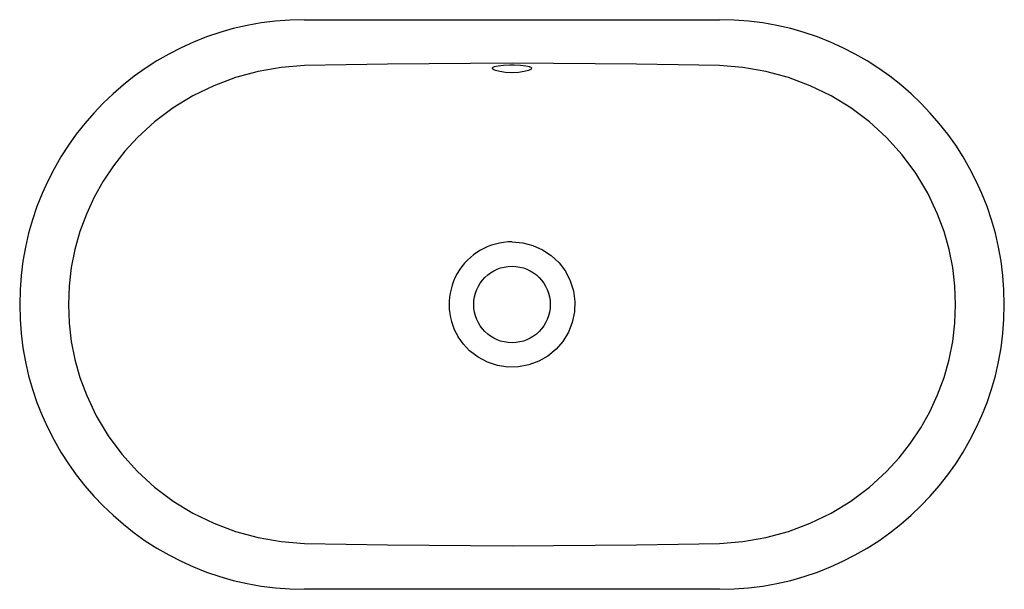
# Model space of a CAD drawing. Header units: millimetres. Extents: x 3805.15 to 3805.755, y 1723.542 to 1723.892.
import ezdxf

# ---------------------------------------------------------------- set-up
doc = ezdxf.new("R2010")
doc.units = ezdxf.units.MM
doc.layers.add('SANINDUSA', color=3, linetype='Continuous')

msp = doc.modelspace()

# ---------------------------------------------------------------- linework, layer by layer
at = {"layer": 'SANINDUSA'}
for p, q in [((3805.32468, 1723.89177), (3805.57968, 1723.89177)), ((3805.57968, 1723.54177), (3805.32468, 1723.54177))]:
    msp.add_line(p, q, dxfattribs=at)
at = {"layer": 'SANINDUSA', "flags": 128}
for points in [[(3805.32468, 1723.8636), (3805.31033, 1723.86244), (3805.29619, 1723.85998), (3805.28237, 1723.85623), (3805.26898, 1723.85122), (3805.25615, 1723.84498), (3805.24397, 1723.83756), (3805.23257, 1723.82901), (3805.22205, 1723.8194), (3805.21433, 1723.81102), (3805.20729, 1723.80206), (3805.20097, 1723.79258), (3805.19541, 1723.78264), (3805.19064, 1723.77229), (3805.1867, 1723.76161), (3805.18361, 1723.75064), (3805.18138, 1723.73947), (3805.18004, 1723.72816), (3805.17959, 1723.71677), (3805.18004, 1723.70539), (3805.18138, 1723.69408), (3805.18361, 1723.68291), (3805.1867, 1723.67194), (3805.19064, 1723.66126), (3805.19673, 1723.64839), (3805.20404, 1723.63617), (3805.21251, 1723.62472), (3805.22205, 1723.61414), (3805.23257, 1723.60454), (3805.24397, 1723.59599), (3805.25615, 1723.58856), (3805.26898, 1723.58232), (3805.28237, 1723.57731), (3805.29619, 1723.57356), (3805.31033, 1723.5711), (3805.32468, 1723.56994)], [(3805.57968, 1723.8636), (3805.55418, 1723.86399), (3805.52868, 1723.86436), (3805.50318, 1723.86469), (3805.47768, 1723.86492), (3805.45218, 1723.86501), (3805.42668, 1723.86492), (3805.40118, 1723.86469), (3805.37568, 1723.86436), (3805.35018, 1723.86399), (3805.32468, 1723.8636)], [(3805.45218, 1723.85912), (3805.45217, 1723.85912), (3805.44822, 1723.85931), (3805.44471, 1723.85984), (3805.44203, 1723.8606), (3805.44111, 1723.86102), (3805.44049, 1723.86146), (3805.44021, 1723.86187), (3805.44026, 1723.86227), (3805.44065, 1723.86262), (3805.44138, 1723.86293), (3805.44146, 1723.86295)], [(3805.44146, 1723.86295), (3805.4437, 1723.86346), (3805.44699, 1723.86383), (3805.45086, 1723.864), (3805.45348, 1723.864), (3805.45735, 1723.86383), (3805.46064, 1723.86346), (3805.46297, 1723.86293), (3805.46302, 1723.86291)], [(3805.46302, 1723.86291), (3805.46368, 1723.86263), (3805.46409, 1723.86227), (3805.46386, 1723.86146), (3805.46234, 1723.8606), (3805.45966, 1723.85984), (3805.45614, 1723.85931), (3805.45218, 1723.85912)], [(3805.57968, 1723.56994), (3805.59402, 1723.5711), (3805.60816, 1723.57356), (3805.62198, 1723.57731), (3805.63537, 1723.58232), (3805.6482, 1723.58856), (3805.66038, 1723.59599), (3805.67178, 1723.60454), (3805.6823, 1723.61414), (3805.69002, 1723.62253), (3805.69706, 1723.63149), (3805.70338, 1723.64097), (3805.70894, 1723.65091), (3805.71371, 1723.66126), (3805.71765, 1723.67194), (3805.72075, 1723.68291), (3805.72297, 1723.69408), (3805.72431, 1723.70539), (3805.72476, 1723.71677), (3805.72431, 1723.72816), (3805.72297, 1723.73947), (3805.72075, 1723.75064), (3805.71765, 1723.76161), (3805.71371, 1723.77229), (3805.70762, 1723.78516), (3805.70031, 1723.79738), (3805.69184, 1723.80883), (3805.6823, 1723.8194), (3805.67178, 1723.82901), (3805.66038, 1723.83756), (3805.6482, 1723.84498), (3805.63537, 1723.85122), (3805.62198, 1723.85623), (3805.60816, 1723.85998), (3805.59402, 1723.86244), (3805.57968, 1723.8636)], [(3805.45218, 1723.75527), (3805.45877, 1723.75471), (3805.46497, 1723.7531), (3805.47098, 1723.75041), (3805.47631, 1723.74685), (3805.4811, 1723.74232), (3805.48495, 1723.73719), (3805.48797, 1723.73131), (3805.48989, 1723.72518), (3805.49078, 1723.71863), (3805.49055, 1723.71221), (3805.4892, 1723.70573), (3805.48685, 1723.69976), (3805.48342, 1723.6941), (3805.47924, 1723.68927), (3805.47415, 1723.6851), (3805.4686, 1723.68193), (3805.46243, 1723.67966), (3805.45616, 1723.67848), (3805.4496, 1723.67836), (3805.44327, 1723.67931), (3805.43702, 1723.68136), (3805.43135, 1723.68434), (3805.4261, 1723.68834), (3805.4223, 1723.69233), (3805.41905, 1723.69692)], [(3805.32468, 1723.56994), (3805.35018, 1723.56956), (3805.37568, 1723.56919), (3805.40118, 1723.56886), (3805.42668, 1723.56863), (3805.45218, 1723.56854), (3805.47768, 1723.56863), (3805.50318, 1723.56886), (3805.52868, 1723.56919), (3805.55418, 1723.56956), (3805.57968, 1723.56994)]]:
    msp.add_lwpolyline(points, dxfattribs=at)
at = {"layer": 'SANINDUSA'}
msp.add_circle((3805.45218, 1723.71677), 0.0235, dxfattribs=at)
for centre, radius, start, end in [((3805.32468, 1723.71677), 0.175, 90, 270), ((3805.57968, 1723.71677), 0.175, 270, 90), ((3805.45204, 1723.71677), 0.0385, 89.80082, 211.03521)]:
    msp.add_arc(centre, radius, start, end, dxfattribs=at)

doc.saveas('drawing.dxf')
